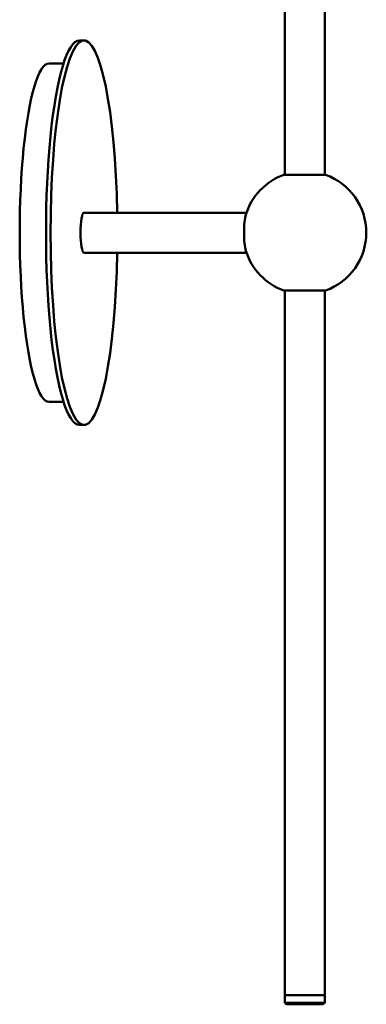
# Model space of a CAD drawing. Header units: millimetres. Extents: x 845 to 2251, y 766 to 1541.
# Tile 3 of 4: x 2095 to 2208, y 1033 to 1353. Entities that reach past the tile are written whole.
import ezdxf

# ---------------------------------------------------------------- set-up
doc = ezdxf.new("R2010")
doc.units = ezdxf.units.MM
doc.header["$LTSCALE"] = 11
doc.layers.add('Widoczne (ISO)', color=7, linetype='Continuous', lineweight=50)

msp = doc.modelspace()

# ---------------------------------------------------------------- linework, layer by layer
at = {"layer": 'Widoczne (ISO)'}
for p, q in [((2181.35, 1411.51), (2181.35, 1302.54)), ((2194.35, 1411.51), (2194.35, 1302.54)), ((2114.67, 1346.21), (2116.15, 1346.21)), ((2104.83, 1338.71), (2107.78, 1338.71)), ((2109.52, 1338.71), (2107.78, 1338.71)), ((2181.1, 1302.54), (2194.6, 1302.54)), ((2116.15, 1290.21), (2168.93, 1290.21)), ((2116.15, 1277.21), (2168.93, 1277.21)), ((2194.6, 1264.88), (2181.1, 1264.88)), ((2181.35, 1035.91), (2181.35, 1264.88)), ((2194.35, 1035.91), (2194.35, 1264.88)), ((2104.83, 1228.71), (2109.52, 1228.71)), ((2114.67, 1221.21), (2116.15, 1221.21)), ((2181.35, 1035.91), (2194.35, 1035.91)), ((2194.35, 1035.91), (2181.35, 1035.91)), ((2181.35, 1033.41), (2181.35, 1035.91)), ((2194.35, 1033.41), (2194.35, 1035.91)), ((2181.35, 1033.41), (2194.35, 1033.41)), ((2181.85, 1032.91), (2181.35, 1033.41)), ((2193.85, 1032.91), (2181.85, 1032.91)), ((2193.85, 1032.91), (2194.35, 1033.41))]:
    msp.add_line(p, q, dxfattribs=at)
for start, end in [(109.7246, 162.9105), (289.7246, 70.2754), (197.0895, 250.2754)]:
    msp.add_arc((2187.85, 1283.71), 20, start, end, dxfattribs=at)
for centre, major_axis, start_param, end_param in [((2116.15, 1283.71), (0, 62.5), 4.816577, 10.891386), ((2114.67, 1283.71), (0, 62.5), 0, 3.141593), ((2104.83, 1283.71), (0, 55), 0, 3.141593), ((2116.15, 1283.71), (0, -6.5), 3.141593, 6.283185), ((2169.3, 1283.71), (0, -6.75), 3.655744, 5.769034)]:
    msp.add_ellipse(centre, major_axis=major_axis, ratio=0.173648, start_param=start_param, end_param=end_param, dxfattribs=at)

doc.saveas('drawing.dxf')
